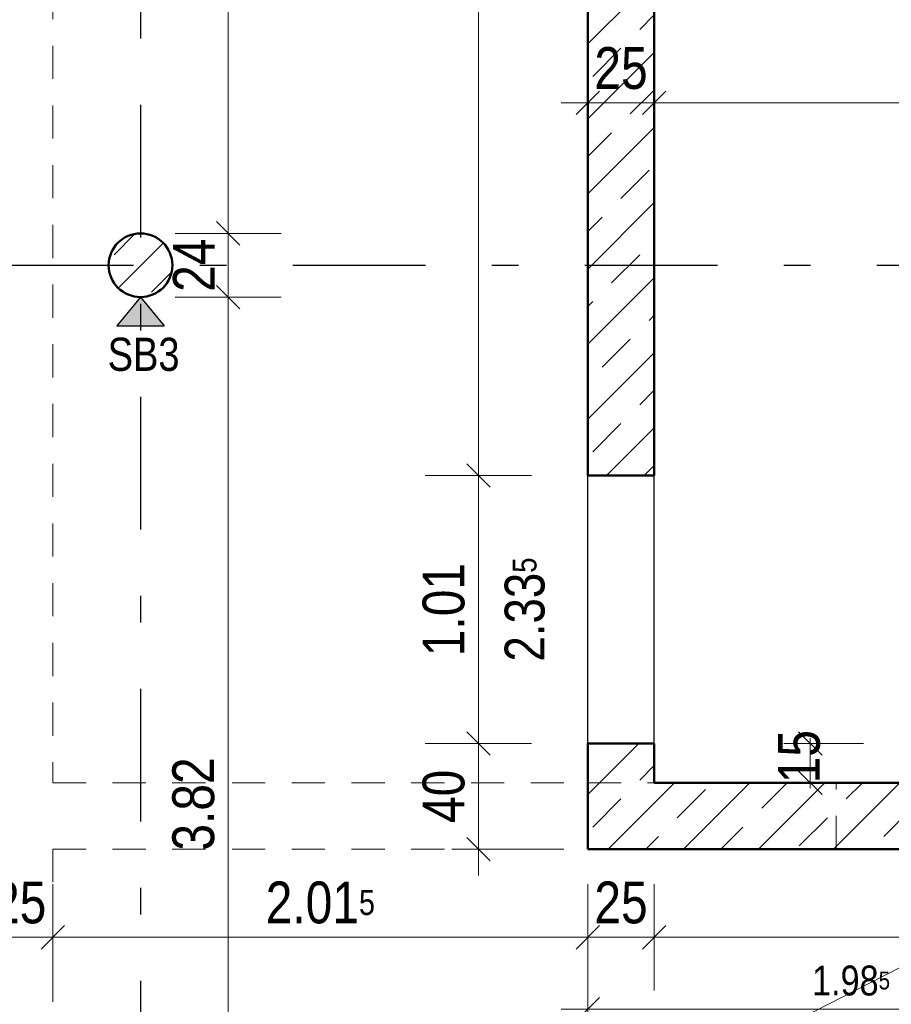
# Model space of a CAD drawing. Header units: millimetres. Extents: x 0 to 78.9, y -26.7 to 42.
# Tile 17 of 68: x 5.4 to 8.7, y 21.9 to 25.6. Entities that reach past the tile are written whole.
import ezdxf

# ---------------------------------------------------------------- set-up
doc = ezdxf.new("R2010")
doc.units = ezdxf.units.MM
doc.linetypes.add('DASHDOTX2', pattern=[2, 1, -0.5, 0, -0.5])
doc.linetypes.add('HIDDEN', pattern=[0.375, 0.25, -0.125])
for name, color, linetype, lineweight in [('Achsen', 7, 'Continuous', 20), ('Schraffuren', 7, 'Continuous', 20), ('Texte', 7, 'Continuous', 20)]:
    doc.layers.add(name, color=color, linetype=linetype, lineweight=lineweight)
doc.styles.add('Arial Narrow', font='ARIALN.TTF')
doc.dimstyles.new('Arch_Strakon_dimstyle', dxfattribs={"dimtxt": 11.25, "dimasz": 1, "dimexe": 1.25, "dimexo": 0.0625, "dimgap": 1, "dimtad": 0, "dimdec": 5, "dimzin": 12, "dimdsep": 46, "dimtxsty": 'Arial Narrow', "dimblk": 'Arrowhead_Tick', "dimsah": 1, "dimcen": 0, "dimse1": 1, "dimse2": 1, "dimclrd": 6, "dimclrt": 3, "dimazin": 0, "dimtfac": 1, "dimtdec": 4, "dimtmove": 0, "dimatfit": 3, "dimldrblk": 'NONE', "dimfxl": 1, "dimtvp": 1, "dimtolj": 1, "dimtzin": 0, "dimlwd": 13, "dimarcsym": 2})
pattern_1 = [(45, (0, 0), (-0.1414214, 0.1414214), [0.15, -0.1]), (45, (-0.07071, 0.07071), (-0.1414214, 0.1414214), [])]

# ---------------------------------------------------------------- blocks, each defined once
blk = doc.blocks.new('Arrowhead_Tick')
at = {"color": 0, "linetype": 'Continuous', "lineweight": -2}
for p, q in [((0, 20), (0, -10)), ((-1, 0), (0, 0)), ((10, 0), (0, 0))]:
    blk.add_line(p, q, dxfattribs=at)
at = {"color": 2, "linetype": 'Continuous', "lineweight": 35}
blk.add_line((4.42, 4.42), (-4.42, -4.42), dxfattribs=at)
blk = doc.blocks.new('*D116')
at = {"layer": 'Achsen', "color": 6, "linetype": 'Continuous', "lineweight": 13}
blk.add_line((7.1, 22.4484), (7.1, 22.826), dxfattribs=at)
at = {"layer": 'Defpoints', "color": 0}
for p in [(7.1, 22.836), (7.5122, 22.836), (7.5122, 22.4384)]:
    blk.add_point(p, dxfattribs=at)
at = {"layer": 'Achsen', "color": 6, "lineweight": 13, "xscale": 0.01, "yscale": 0.01, "zscale": 0.01}
for p, rotation in [((7.1, 22.836), 90), ((7.1, 22.4384), 270)]:
    blk.add_blockref('Arrowhead_Tick', p, dxfattribs=dict(at, rotation=rotation))
at = {"layer": 'Achsen', "color": 2, "lineweight": -2, "insert": (6.9696, 22.6372), "char_height": 0.1575, "attachment_point": 5, "rotation": 90, "style": 'Arial Narrow'}
blk.add_mtext('\\A1;40', dxfattribs=at)
blk = doc.blocks.new('_None')
blk = doc.blocks.new('*D117')
at = {"layer": 'Achsen', "color": 6, "linetype": 'Continuous', "lineweight": 13}
blk.add_line((7.1, 23.856), (7.1, 29.5057), dxfattribs=at)
at = {"layer": 'Defpoints', "color": 0}
for p in [(7.1, 29.5157), (7.7622, 29.5157), (7.5122, 23.846)]:
    blk.add_point(p, dxfattribs=at)
at = {"layer": 'Achsen', "color": 6, "lineweight": 13, "xscale": 0.01, "yscale": 0.01, "zscale": 0.01}
for p, rotation in [((7.1, 29.5157), 90), ((7.1, 23.846), 270)]:
    blk.add_blockref('Arrowhead_Tick', p, dxfattribs=dict(at, rotation=rotation))
at = {"layer": 'Achsen', "color": 2, "lineweight": -2, "insert": (6.9696, 26.6809), "char_height": 0.1575, "attachment_point": 5, "rotation": 90, "style": 'Arial Narrow'}
blk.add_mtext('\\A1;5.67', dxfattribs=at)
blk = doc.blocks.new('*D119')
at = {"layer": 'Achsen', "color": 6, "linetype": 'Continuous', "lineweight": 13}
for p, q in [((8.35, 22.846), (8.35, 22.856)), ((8.35, 22.6884), (8.35, 22.836)), ((8.35, 22.6784), (8.35, 22.6684))]:
    blk.add_line(p, q, dxfattribs=at)
at = {"layer": 'Defpoints', "color": 0}
for p in [(7.7622, 22.836), (8.35, 22.836), (7.7622, 22.6884)]:
    blk.add_point(p, dxfattribs=at)
at = {"layer": 'Achsen', "color": 6, "lineweight": 13, "xscale": 0.01, "yscale": 0.01, "zscale": 0.01}
for p, rotation in [((8.35, 22.836), 270), ((8.35, 22.6884), 90)]:
    blk.add_blockref('Arrowhead_Tick', p, dxfattribs=dict(at, rotation=rotation))
at = {"layer": 'Achsen', "color": 2, "lineweight": -2, "insert": (8.3083, 22.7867), "char_height": 0.1575, "attachment_point": 5, "rotation": 90, "style": 'Arial Narrow'}
blk.add_mtext('\\A1;15', dxfattribs=at)
blk = doc.blocks.new('*D123')
at = {"layer": 'Achsen', "color": 6, "linetype": 'Continuous', "lineweight": 13}
blk.add_line((5.2572, 22.106), (5.4872, 22.106), dxfattribs=at)
at = {"layer": 'Defpoints', "color": 0}
for p in [(5.4972, 22.106), (5.4972, 20.4884), (5.2472, 20.2384)]:
    blk.add_point(p, dxfattribs=at)
at = {"layer": 'Achsen', "color": 6, "lineweight": 13, "xscale": 0.01, "yscale": 0.01, "zscale": 0.01}
blk.add_blockref('Arrowhead_Tick', (5.4972, 22.106), dxfattribs=at)
at = {"layer": 'Achsen', "color": 6, "lineweight": 13, "xscale": 0.01, "yscale": 0.01, "zscale": 0.01, "rotation": 180.0000000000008}
blk.add_blockref('Arrowhead_Tick', (5.2472, 22.106), dxfattribs=at)
at = {"layer": 'Achsen', "color": 2, "lineweight": -2, "insert": (5.3722, 22.2364), "char_height": 0.1575, "attachment_point": 5, "style": 'Arial Narrow'}
blk.add_mtext('\\A1;25', dxfattribs=at)
blk = doc.blocks.new('*D124')
at = {"layer": 'Achsen', "color": 6, "linetype": 'Continuous', "lineweight": 13}
blk.add_line((5.5072, 22.106), (7.5022, 22.106), dxfattribs=at)
at = {"layer": 'Defpoints', "color": 0}
for p in [(7.5122, 22.4384), (7.5122, 22.106), (5.4972, 20.4884)]:
    blk.add_point(p, dxfattribs=at)
at = {"layer": 'Achsen', "color": 6, "lineweight": 13, "xscale": 0.01, "yscale": 0.01, "zscale": 0.01}
blk.add_blockref('Arrowhead_Tick', (7.5122, 22.106), dxfattribs=at)
at = {"layer": 'Achsen', "color": 6, "lineweight": 13, "xscale": 0.01, "yscale": 0.01, "zscale": 0.01, "rotation": 180}
blk.add_blockref('Arrowhead_Tick', (5.4972, 22.106), dxfattribs=at)
at = {"layer": 'Achsen', "color": 2, "lineweight": -2, "insert": (6.5047, 22.2364), "char_height": 0.1575, "attachment_point": 5, "style": 'Arial Narrow'}
blk.add_mtext('\\A1;2.01{\\A1;\\H.6x;\\S5;}', dxfattribs=at)
blk = doc.blocks.new('*D125')
at = {"layer": 'Achsen', "color": 6, "linetype": 'Continuous', "lineweight": 13}
blk.add_line((7.5222, 22.106), (7.7522, 22.106), dxfattribs=at)
at = {"layer": 'Defpoints', "color": 0}
for p in [(7.7622, 22.6884), (7.5122, 22.4384), (7.7622, 22.106)]:
    blk.add_point(p, dxfattribs=at)
at = {"layer": 'Achsen', "color": 6, "lineweight": 13, "xscale": 0.01, "yscale": 0.01, "zscale": 0.01}
blk.add_blockref('Arrowhead_Tick', (7.7622, 22.106), dxfattribs=at)
at = {"layer": 'Achsen', "color": 6, "lineweight": 13, "xscale": 0.01, "yscale": 0.01, "zscale": 0.01, "rotation": 180}
blk.add_blockref('Arrowhead_Tick', (7.5122, 22.106), dxfattribs=at)
at = {"layer": 'Achsen', "color": 2, "lineweight": -2, "insert": (7.6372, 22.2364), "char_height": 0.1575, "attachment_point": 5, "style": 'Arial Narrow'}
blk.add_mtext('\\A1;25', dxfattribs=at)
blk = doc.blocks.new('*D126')
at = {"layer": 'Achsen', "color": 6, "linetype": 'Continuous', "lineweight": 13}
blk.add_line((7.7722, 22.106), (11.2302, 22.106), dxfattribs=at)
at = {"layer": 'Defpoints', "color": 0}
for p in [(7.7622, 22.6884), (11.2402, 22.4384), (11.2402, 22.106)]:
    blk.add_point(p, dxfattribs=at)
at = {"layer": 'Achsen', "color": 6, "lineweight": 13, "xscale": 0.01, "yscale": 0.01, "zscale": 0.01}
blk.add_blockref('Arrowhead_Tick', (11.2402, 22.106), dxfattribs=at)
at = {"layer": 'Achsen', "color": 6, "lineweight": 13, "xscale": 0.01, "yscale": 0.01, "zscale": 0.01, "rotation": 180}
blk.add_blockref('Arrowhead_Tick', (7.7622, 22.106), dxfattribs=at)
at = {"layer": 'Achsen', "color": 2, "lineweight": -2, "insert": (9.5012, 22.2364), "char_height": 0.1575, "attachment_point": 5, "style": 'Arial Narrow'}
blk.add_mtext('\\A1;3.48', dxfattribs=at)
blk = doc.blocks.new('*D315')
at = {"layer": 'Achsen', "color": 6, "linetype": 'Continuous', "lineweight": 13}
blk.add_line((6.1574, 20.7084), (6.1574, 24.5084), dxfattribs=at)
at = {"layer": 'Defpoints', "color": 0}
for p in [(5.8272, 24.5184), (6.1574, 24.5184), (5.8272, 20.6984)]:
    blk.add_point(p, dxfattribs=at)
at = {"layer": 'Achsen', "color": 6, "lineweight": 13, "xscale": 0.01, "yscale": 0.01, "zscale": 0.01}
for p, rotation in [((6.1574, 24.5184), 90), ((6.1574, 20.6984), 270)]:
    blk.add_blockref('Arrowhead_Tick', p, dxfattribs=dict(at, rotation=rotation))
at = {"layer": 'Achsen', "color": 2, "lineweight": 35, "insert": (6.027, 22.6084), "char_height": 0.1575, "attachment_point": 5, "rotation": 90, "style": 'Arial Narrow'}
blk.add_mtext('\\A1;3.82', dxfattribs=at)
blk = doc.blocks.new('*D316')
at = {"layer": 'Achsen', "color": 6, "linetype": 'Continuous', "lineweight": 13}
blk.add_line((6.1574, 24.5284), (6.1574, 24.7484), dxfattribs=at)
at = {"layer": 'Defpoints', "color": 0}
for p in [(5.8272, 24.7584), (6.1574, 24.7584), (5.8272, 24.5184)]:
    blk.add_point(p, dxfattribs=at)
at = {"layer": 'Achsen', "color": 6, "lineweight": 13, "xscale": 0.01, "yscale": 0.01, "zscale": 0.01}
for p, rotation in [((6.1574, 24.7584), 90), ((6.1574, 24.5184), 270)]:
    blk.add_blockref('Arrowhead_Tick', p, dxfattribs=dict(at, rotation=rotation))
at = {"layer": 'Achsen', "color": 2, "lineweight": 35, "insert": (6.0284, 24.6384), "char_height": 0.1575, "attachment_point": 5, "rotation": 90, "style": 'Arial Narrow'}
blk.add_mtext('\\A1;24', dxfattribs=at)
blk = doc.blocks.new('*D317')
at = {"layer": 'Achsen', "color": 6, "linetype": 'Continuous', "lineweight": 13}
blk.add_line((6.1574, 24.7684), (6.1574, 28.5684), dxfattribs=at)
at = {"layer": 'Defpoints', "color": 0}
for p in [(5.8272, 28.5784), (6.1574, 28.5784), (5.8272, 24.7584)]:
    blk.add_point(p, dxfattribs=at)
at = {"layer": 'Achsen', "color": 6, "lineweight": 13, "xscale": 0.01, "yscale": 0.01, "zscale": 0.01}
for p, rotation in [((6.1574, 28.5784), 89.99999999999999), ((6.1574, 24.7584), 270)]:
    blk.add_blockref('Arrowhead_Tick', p, dxfattribs=dict(at, rotation=rotation))
at = {"layer": 'Achsen', "color": 2, "lineweight": 35, "insert": (6.027, 26.6684), "char_height": 0.1575, "attachment_point": 5, "rotation": 90, "style": 'Arial Narrow'}
blk.add_mtext('\\A1;3.82', dxfattribs=at)
blk = doc.blocks.new('*D320')
at = {"layer": 'Achsen', "color": 6, "linetype": 'Continuous', "lineweight": 13}
blk.add_line((4.5755, 20.5884), (4.5755, 24.6284), dxfattribs=at)
at = {"layer": 'Defpoints', "color": 0}
for p in [(4.5755, 24.6384), (5.7072, 24.6384), (5.8272, 20.5784)]:
    blk.add_point(p, dxfattribs=at)
at = {"layer": 'Achsen', "color": 6, "lineweight": 13, "xscale": 0.01, "yscale": 0.01, "zscale": 0.01}
for p, rotation in [((4.5755, 24.6384), 90), ((4.5755, 20.5784), 270)]:
    blk.add_blockref('Arrowhead_Tick', p, dxfattribs=dict(at, rotation=rotation))
blk = doc.blocks.new('*D321')
at = {"layer": 'Achsen', "color": 6, "linetype": 'Continuous', "lineweight": 13}
blk.add_line((4.5755, 24.6484), (4.5755, 28.6884), dxfattribs=at)
at = {"layer": 'Defpoints', "color": 0}
for p in [(4.5755, 28.6984), (5.7072, 28.6984), (5.7072, 24.6384)]:
    blk.add_point(p, dxfattribs=at)
at = {"layer": 'Achsen', "color": 6, "lineweight": 13, "xscale": 0.01, "yscale": 0.01, "zscale": 0.01}
for p, rotation in [((4.5755, 28.6984), 90), ((4.5755, 24.6384), 270)]:
    blk.add_blockref('Arrowhead_Tick', p, dxfattribs=dict(at, rotation=rotation))
blk = doc.blocks.new('*D363')
at = {"layer": 'Achsen', "color": 6, "linetype": 'Continuous', "lineweight": 13}
blk.add_line((7.1, 22.846), (7.1, 23.836), dxfattribs=at)
at = {"layer": 'Defpoints', "color": 0}
for p in [(7.1, 23.846), (7.5122, 23.846), (7.5122, 22.836)]:
    blk.add_point(p, dxfattribs=at)
at = {"layer": 'Achsen', "color": 6, "lineweight": 13, "xscale": 0.01, "yscale": 0.01, "zscale": 0.01}
for p, rotation in [((7.1, 23.846), 90), ((7.1, 22.836), 270)]:
    blk.add_blockref('Arrowhead_Tick', p, dxfattribs=dict(at, rotation=rotation))
at = {"layer": 'Achsen', "color": 2, "lineweight": 35, "insert": (6.9696, 23.341), "char_height": 0.1575, "attachment_point": 5, "rotation": 90, "style": 'Arial Narrow'}
blk.add_mtext('\\A1;1.01', dxfattribs=at)
blk = doc.blocks.new('*D373')
at = {"color": 6, "linetype": 'Continuous', "lineweight": 13}
blk.add_line((7.5222, 25.25), (7.7522, 25.25), dxfattribs=at)
at = {"layer": 'Defpoints', "color": 0}
for p in [(7.7622, 25.25), (7.5122, 23.846), (7.7622, 22.6884)]:
    blk.add_point(p, dxfattribs=at)
at = {"color": 6, "lineweight": 13, "xscale": 0.01, "yscale": 0.01, "zscale": 0.01}
blk.add_blockref('Arrowhead_Tick', (7.7622, 25.25), dxfattribs=at)
at = {"color": 6, "lineweight": 13, "xscale": 0.01, "yscale": 0.01, "zscale": 0.01, "rotation": 180}
blk.add_blockref('Arrowhead_Tick', (7.5122, 25.25), dxfattribs=at)
at = {"color": 2, "lineweight": 35, "insert": (7.6372, 25.3804), "char_height": 0.1575, "attachment_point": 5, "style": 'Arial Narrow'}
blk.add_mtext('\\A1;25', dxfattribs=at)
blk = doc.blocks.new('*D374')
at = {"color": 6, "linetype": 'Continuous', "lineweight": 13}
blk.add_line((7.7722, 25.25), (10.6577, 25.25), dxfattribs=at)
at = {"layer": 'Defpoints', "color": 0}
for p in [(10.6677, 25.25), (7.7622, 22.6884), (10.6677, 22.6884)]:
    blk.add_point(p, dxfattribs=at)
at = {"color": 6, "lineweight": 13, "xscale": 0.01, "yscale": 0.01, "zscale": 0.01}
blk.add_blockref('Arrowhead_Tick', (10.6677, 25.25), dxfattribs=at)
at = {"color": 6, "lineweight": 13, "xscale": 0.01, "yscale": 0.01, "zscale": 0.01, "rotation": 180}
blk.add_blockref('Arrowhead_Tick', (7.7622, 25.25), dxfattribs=at)
at = {"color": 2, "lineweight": 35, "insert": (9.2149, 25.3804), "char_height": 0.1575, "attachment_point": 5, "style": 'Arial Narrow'}
blk.add_mtext('\\A1;2.90{\\A1;\\H.6x;\\S5;}', dxfattribs=at)
blk = doc.blocks.new('*D379')
at = {"color": 6, "linetype": 'Continuous', "lineweight": 13}
blk.add_line((7.7722, 27.25), (9.2876, 27.25), dxfattribs=at)
at = {"layer": 'Defpoints', "color": 0}
for p in [(9.2976, 27.25), (9.2976, 25.9732), (7.7622, 23.846)]:
    blk.add_point(p, dxfattribs=at)
at = {"color": 6, "lineweight": 13, "xscale": 0.01, "yscale": 0.01, "zscale": 0.01}
blk.add_blockref('Arrowhead_Tick', (9.2976, 27.25), dxfattribs=at)
at = {"color": 6, "lineweight": 13, "xscale": 0.01, "yscale": 0.01, "zscale": 0.01, "rotation": 180}
blk.add_blockref('Arrowhead_Tick', (7.7622, 27.25), dxfattribs=at)
at = {"color": 2, "lineweight": 35, "insert": (8.5299, 27.3804), "char_height": 0.1575, "attachment_point": 5, "style": 'Arial Narrow'}
blk.add_mtext('\\A1;1.53{\\A1;\\H.6x;\\S5;}', dxfattribs=at)
blk = doc.blocks.new('*D534')
at = {"layer": 'Defpoints', "color": 0}
for p in [(7.5122, 22.4384), (9.1, 22.4384), (9.495, 21.556)]:
    blk.add_point(p, dxfattribs=at)
at = {"layer": 'Texte', "color": 6, "linetype": 'Continuous', "lineweight": 13}
blk.add_line((9.1, 21.566), (9.1, 22.4284), dxfattribs=at)
at = {"layer": 'Texte', "color": 6, "lineweight": 13, "xscale": 0.01, "yscale": 0.01, "zscale": 0.01}
for p, rotation in [((9.1, 22.4384), 90), ((9.1, 21.556), 270)]:
    blk.add_blockref('Arrowhead_Tick', p, dxfattribs=dict(at, rotation=rotation))
at = {"layer": 'Texte', "color": 3, "lineweight": 35, "insert": (8.9926, 21.9972), "char_height": 0.1125, "attachment_point": 5, "rotation": 90, "style": 'Arial Narrow'}
blk.add_mtext('\\A1;88', dxfattribs=at)
blk = doc.blocks.new('*D535')
at = {"layer": 'Defpoints', "color": 0}
for p in [(7.5122, 22.4384), (9.495, 21.8351), (9.495, 21.376)]:
    blk.add_point(p, dxfattribs=at)
at = {"layer": 'Texte', "color": 6, "linetype": 'Continuous', "lineweight": 13}
blk.add_line((7.5222, 21.8351), (9.485, 21.8351), dxfattribs=at)
at = {"layer": 'Texte', "color": 6, "lineweight": 13, "xscale": 0.01, "yscale": 0.01, "zscale": 0.01}
blk.add_blockref('Arrowhead_Tick', (9.495, 21.8351), dxfattribs=at)
at = {"layer": 'Texte', "color": 6, "lineweight": 13, "xscale": 0.01, "yscale": 0.01, "zscale": 0.01, "rotation": 180}
blk.add_blockref('Arrowhead_Tick', (7.5122, 21.8351), dxfattribs=at)
at = {"layer": 'Texte', "color": 3, "lineweight": 35, "insert": (8.5036, 21.9425), "char_height": 0.1125, "attachment_point": 5, "style": 'Arial Narrow'}
blk.add_mtext('\\A1;1.98{\\A1;\\H.6x;\\S5;}', dxfattribs=at)

msp = doc.modelspace()

# ---------------------------------------------------------------- hatches: boundary and pattern name
at = {"lineweight": 25, "true_color": 0x80ff80}
msp.add_hatch(color=91, dxfattribs=at).paths.add_polyline_path([(5.827245, 24.5183828), (5.9166758, 24.410166), (5.7378142, 24.410166)])
at = {"layer": 'Schraffuren', "lineweight": 35}
h = msp.add_hatch(dxfattribs=at)
h.set_pattern_fill('bB', color=2, scale=0.01, angle=45, style=0, pattern_type=2)
h.set_pattern_definition(pattern_1)
h.paths.add_polyline_path([(7.762245, 29.51574), (7.762245, 23.8460294), (7.512245, 23.8460294), (7.512245, 29.51574)])
h = msp.add_hatch(dxfattribs=at)
h.set_pattern_fill('bB', color=2, scale=0.01, angle=45, style=0, pattern_type=2)
h.set_pattern_definition(pattern_1)
h.paths.add_polyline_path([(5.947245, 24.6383828), (5.9472052, 24.6414726), (5.9470859, 24.6445603), (5.9468871, 24.6476439), (5.946609, 24.6507213), (5.9462517, 24.6537906), (5.9458155, 24.6568497), (5.9453007, 24.6598965), (5.9447076, 24.6629291), (5.9440367, 24.6659453), (5.9432883, 24.6689433), (5.942463, 24.6719211), (5.9415612, 24.6748766), (5.9405837, 24.6778079), (5.939531, 24.6807131), (5.9384038, 24.6835902), (5.937203, 24.6864373), (5.9359292, 24.6892525), (5.9345834, 24.6920341), (5.9331664, 24.69478), (5.9316792, 24.6974886), (5.9301227, 24.7001579), (5.928498, 24.7027864), (5.9268062, 24.7053721), (5.9250484, 24.7079133), (5.9232257, 24.7104085), (5.9213393, 24.7128559), (5.9193906, 24.715254), (5.9173808, 24.7176011), (5.9153112, 24.7198956), (5.9131832, 24.7221361), (5.9109983, 24.7243211), (5.9087578, 24.7264491), (5.9064632, 24.7285186), (5.9041161, 24.7305285), (5.9017181, 24.7324772), (5.8992707, 24.7343635), (5.8967755, 24.7361862), (5.8942342, 24.737944), (5.8916485, 24.7396359), (5.8890201, 24.7412606), (5.8863507, 24.742817), (5.8836422, 24.7443043), (5.8808962, 24.7457213), (5.8781147, 24.7470671), (5.8752994, 24.7483408), (5.8724523, 24.7495417), (5.8695752, 24.7506688), (5.8666701, 24.7517215), (5.8637387, 24.7526991), (5.8607832, 24.7536008), (5.8578055, 24.7544261), (5.8548075, 24.7551745), (5.8517912, 24.7558455), (5.8487587, 24.7564386), (5.8457118, 24.7569534), (5.8426528, 24.7573895), (5.8395835, 24.7577468), (5.836506, 24.7580249), (5.8334224, 24.7582237), (5.8303347, 24.758343), (5.827245, 24.7583828), (5.8241552, 24.758343), (5.8210675, 24.7582237), (5.8179839, 24.7580249), (5.8149064, 24.7577468), (5.8118372, 24.7573895), (5.8087781, 24.7569534), (5.8057313, 24.7564386), (5.8026987, 24.7558455), (5.7996824, 24.7551745), (5.7966844, 24.7544261), (5.7937067, 24.7536008), (5.7907512, 24.7526991), (5.7878199, 24.7517215), (5.7849147, 24.7506688), (5.7820376, 24.7495417), (5.7791905, 24.7483408), (5.7763752, 24.7470671), (5.7735937, 24.7457213), (5.7708478, 24.7443043), (5.7681392, 24.742817), (5.7654698, 24.7412606), (5.7628414, 24.7396359), (5.7602557, 24.737944), (5.7577144, 24.7361862), (5.7552193, 24.7343635), (5.7527718, 24.7324772), (5.7503738, 24.7305285), (5.7480267, 24.7285186), (5.7457322, 24.7264491), (5.7434917, 24.7243211), (5.7413067, 24.7221361), (5.7391787, 24.7198956), (5.7371091, 24.7176011), (5.7350993, 24.715254), (5.7331506, 24.7128559), (5.7312643, 24.7104085), (5.7294416, 24.7079133), (5.7276837, 24.7053721), (5.7259919, 24.7027864), (5.7243672, 24.7001579), (5.7228107, 24.6974886), (5.7213235, 24.69478), (5.7199065, 24.6920341), (5.7185607, 24.6892525), (5.7172869, 24.6864373), (5.7160861, 24.6835902), (5.7149589, 24.6807131), (5.7139063, 24.6778079), (5.7129287, 24.6748766), (5.712027, 24.6719211), (5.7112016, 24.6689433), (5.7104532, 24.6659453), (5.7097823, 24.6629291), (5.7091892, 24.6598965), (5.7086744, 24.6568497), (5.7082382, 24.6537906), (5.707881, 24.6507213), (5.7076029, 24.6476439), (5.7074041, 24.6445603), (5.7072848, 24.6414726), (5.707245, 24.6383828), (5.7072848, 24.6352931), (5.7074041, 24.6322054), (5.7076029, 24.6291218), (5.707881, 24.6260443), (5.7082382, 24.622975), (5.7086744, 24.6199159), (5.7091892, 24.6168691), (5.7097823, 24.6138366), (5.7104532, 24.6108203), (5.7112016, 24.6078223), (5.712027, 24.6048445), (5.7129287, 24.601889), (5.7139063, 24.5989577), (5.7149589, 24.5960526), (5.7160861, 24.5931755), (5.7172869, 24.5903283), (5.7185607, 24.5875131), (5.7199065, 24.5847316), (5.7213235, 24.5819856), (5.7228107, 24.579277), (5.7243672, 24.5766077), (5.7259919, 24.5739793), (5.7276837, 24.5713936), (5.7294416, 24.5688523), (5.7312643, 24.5663571), (5.7331506, 24.5639097), (5.7350993, 24.5615116), (5.7371091, 24.5591646), (5.7391787, 24.55687), (5.7413067, 24.5546295), (5.7434917, 24.5524445), (5.7457322, 24.5503166), (5.7480267, 24.548247), (5.7503738, 24.5462372), (5.7527718, 24.5442884), (5.7552193, 24.5424021), (5.7577144, 24.5405794), (5.7602557, 24.5388216), (5.7628414, 24.5371297), (5.7654698, 24.5355051), (5.7681392, 24.5339486), (5.7708478, 24.5324614), (5.7735937, 24.5310444), (5.7763752, 24.5296985), (5.7791905, 24.5284248), (5.7820376, 24.5272239), (5.7849147, 24.5260968), (5.7878199, 24.5250441), (5.7907512, 24.5240666), (5.7937067, 24.5231648), (5.7966844, 24.5223395), (5.7996824, 24.5215911), (5.8026987, 24.5209201), (5.8057313, 24.5203271), (5.8087781, 24.5198123), (5.8118372, 24.5193761), (5.8149064, 24.5190188), (5.8179839, 24.5187407), (5.8210675, 24.5185419), (5.8241552, 24.5184226), (5.827245, 24.5183828), (5.8303347, 24.5184226), (5.8334224, 24.5185419), (5.836506, 24.5187407), (5.8395835, 24.5190188), (5.8426528, 24.5193761), (5.8457118, 24.5198123), (5.8487587, 24.5203271), (5.8517912, 24.5209201), (5.8548075, 24.5215911), (5.8578055, 24.5223395), (5.8607832, 24.5231648), (5.8637387, 24.5240666), (5.8666701, 24.5250441), (5.8695752, 24.5260968), (5.8724523, 24.5272239), (5.8752994, 24.5284248), (5.8781147, 24.5296985), (5.8808962, 24.5310444), (5.8836422, 24.5324614), (5.8863507, 24.5339486), (5.8890201, 24.5355051), (5.8916485, 24.5371297), (5.8942342, 24.5388216), (5.8967755, 24.5405794), (5.8992707, 24.5424021), (5.9017181, 24.5442884), (5.9041161, 24.5462372), (5.9064632, 24.548247), (5.9087578, 24.5503166), (5.9109983, 24.5524445), (5.9131832, 24.5546295), (5.9153112, 24.55687), (5.9173808, 24.5591646), (5.9193906, 24.5615116), (5.9213393, 24.5639097), (5.9232257, 24.5663571), (5.9250484, 24.5688523), (5.9268062, 24.5713936), (5.928498, 24.5739793), (5.9301227, 24.5766077), (5.9316792, 24.579277), (5.9331664, 24.5819856), (5.9345834, 24.5847316), (5.9359292, 24.5875131), (5.937203, 24.5903283), (5.9384038, 24.5931755), (5.939531, 24.5960526), (5.9405837, 24.5989577), (5.9415612, 24.601889), (5.942463, 24.6048445), (5.9432883, 24.6078223), (5.9440367, 24.6108203), (5.9447076, 24.6138366), (5.9453007, 24.6168691), (5.9458155, 24.6199159), (5.9462517, 24.622975), (5.946609, 24.6260443), (5.9468871, 24.6291218), (5.9470859, 24.6322054), (5.9472052, 24.6352931)])
h = msp.add_hatch(dxfattribs=at)
h.set_pattern_fill('bB', color=2, scale=0.01, angle=45, style=0, pattern_type=2)
h.set_pattern_definition(pattern_1)
h.paths.add_polyline_path([(7.762245, 22.8360294), (7.762245, 22.6883993), (7.512245, 22.6883993), (7.512245, 22.8360294)])
h = msp.add_hatch(dxfattribs=at)
h.set_pattern_fill('bB', color=2, scale=0.01, angle=45, style=0, pattern_type=2)
h.set_pattern_definition(pattern_1)
h.paths.add_polyline_path([(11.2401558, 22.6883993), (11.2401558, 22.4383993), (7.512245, 22.4383993), (7.512245, 22.6883993)])

# ---------------------------------------------------------------- linework, layer by layer
at = {"color": 5, "linetype": 'Continuous', "lineweight": 18}
msp.add_line((5.2472449, 20.2383993), (23.9422457, 29.76574), dxfattribs=at)
at = {"color": 6, "linetype": 'HIDDEN', "lineweight": 13, "ltscale": 0.5}
for p, q in [((5.4968177, 29.5156397), (5.4971408, 22.6883993)), ((5.4971408, 22.6883993), (7.512245, 22.6883993)), ((7.512245, 22.6883993), (7.762245, 22.6883993)), ((8.4476185, 22.4383993), (8.4476185, 22.6883993)), ((5.4971527, 22.4383993), (7.512245, 22.4383993)), ((5.4971527, 22.4383993), (5.497245, 20.4883995))]:
    msp.add_line(p, q, dxfattribs=at)
at = {"color": 3, "linetype": 'Continuous', "lineweight": 25}
for p, q in [((5.827245, 24.5183828), (5.7378142, 24.410166)), ((5.827245, 24.5183828), (5.9166758, 24.410166)), ((5.7378142, 24.410166), (5.9166758, 24.410166))]:
    msp.add_line(p, q, dxfattribs=at)
at = {"layer": 'Achsen', "color": 3, "linetype": 'DASHDOTX2', "lineweight": 25, "ltscale": 0.5}
for p, q in [((5.8276415, 39.542572), (5.8276415, 12.5145336)), ((3.1006415, 24.6383995), (48.7755368, 24.6383995))]:
    msp.add_line(p, q, dxfattribs=at)
at = {"layer": 'Achsen', "color": 3, "linetype": 'Continuous', "lineweight": 25}
for p, q in [((7.512245, 22.8360294), (7.512245, 23.8460294)), ((7.762245, 22.8360294), (7.762245, 23.8460294))]:
    msp.add_line(p, q, dxfattribs=at)
at = {"layer": 'Texte', "color": 4, "linetype": 'Continuous', "lineweight": 50}
for p, q in [((7.512245, 23.8460294), (7.512245, 29.51574)), ((7.762245, 23.8460294), (7.762245, 29.51574)), ((7.512245, 23.846052), (7.762245, 23.846052)), ((7.512245, 22.836052), (7.762245, 22.836052)), ((7.512245, 22.6883993), (7.512245, 22.8360294)), ((7.762245, 22.6883993), (7.762245, 22.8360294)), ((7.512245, 22.4383993), (7.512245, 22.6883993)), ((7.762245, 22.6883993), (10.6676526, 22.6883993)), ((7.512245, 22.4383993), (11.2401558, 22.4383993))]:
    msp.add_line(p, q, dxfattribs=at)
msp.add_circle((5.827245, 24.6383828), 0.12, dxfattribs=at)

# ---------------------------------------------------------------- texts
at = {"color": 3, "lineweight": 25, "style": 'Arial Narrow'}
msp.add_text('SB3', height=0.125, dxfattribs=at).set_placement((5.7036494, 24.2403917))
at = {"layer": 'Achsen', "color": 2, "lineweight": 35, "insert": (7.275, 23.3410294), "char_height": 0.15, "attachment_point": 5, "rotation": 90, "line_spacing_factor": 0.9, "style": 'Arial Narrow'}
msp.add_mtext('2.33{\\A1;\\H.6x;\\S5;}', dxfattribs=at)

# ---------------------------------------------------------------- dimensions: what is measured, and where the dimension line sits
at = {"lineweight": 35}
for base, p1, p2, text, picture, middle in [((9.2976005, 27.25), (7.762245, 23.8460294), (9.2976005, 25.9732339), '1.53{\\A1;\\H.6x;\\S5;}', '*D379', (8.5299228, 27.25)), ((7.762245, 25.25), (7.512245, 23.8460294), (7.762245, 22.6883993), '25', '*D373', (7.637245, 25.25)), ((10.6676526, 25.25), (7.762245, 22.6883993), (10.6676526, 22.6883993), '2.90{\\A1;\\H.6x;\\S5;}', '*D374', (9.2149488, 25.25))]:
    dim = msp.add_linear_dim(base=base, p1=p1, p2=p2, text=text, dimstyle='Arch_Strakon_dimstyle', override={"dimscale": 0.01, "dimtxt": 15.75, "dimasz": 1, "dimgap": 5, "dimtad": 1, "dimjust": 0, "dimtih": 0, "dimtoh": 0, "dimdec": 5, "dimdsep": 46, "dimtxsty": 'Arial Narrow', "dimclrd": 6, "dimclrt": 2, "dimtix": 1, "dimtofl": 255, "dimtmove": 0, "dimatfit": 2, "dimfxl": 0, "dimfxlon": 0, "dimtvp": 31.746032, "dimlwd": 13}, dxfattribs=at)
    dim.commit()
    dim.dimension.update_dxf_attribs({"geometry": picture, "text_midpoint": middle, "dimtype": 160})
at = {"layer": 'Achsen', "lineweight": -2}
for base, p1, p2, angle, text, override, picture, middle in [((7.1, 29.51574), (7.512245, 23.8460294), (7.762245, 29.51574), 90, '5.67', {"dimscale": 0.01, "dimtxt": 15.75, "dimasz": 1, "dimgap": 5, "dimtad": 1, "dimjust": 0, "dimtih": 0, "dimtoh": 0, "dimdec": 5, "dimdsep": 46, "dimtxsty": 'Arial Narrow', "dimclrd": 6, "dimclrt": 2, "dimtix": 1, "dimtofl": 255, "dimtmove": 0, "dimatfit": 2, "dimfxl": 0, "dimfxlon": 0, "dimtvp": 31.746032, "dimlwd": 13}, '*D117', (7.1, 26.6808847)), ((7.1, 22.8360294), (7.512245, 22.4383993), (7.512245, 22.8360294), 90, '40', {"dimscale": 0.01, "dimtxt": 15.75, "dimasz": 1, "dimgap": 5, "dimtad": 1, "dimjust": 0, "dimtih": 0, "dimtoh": 0, "dimdec": 5, "dimdsep": 46, "dimtxsty": 'Arial Narrow', "dimclrd": 6, "dimclrt": 2, "dimtix": 1, "dimtofl": 255, "dimtmove": 0, "dimatfit": 2, "dimfxl": 0, "dimfxlon": 0, "dimtvp": 31.746032, "dimlwd": 13}, '*D116', (7.1, 22.6372143)), ((8.35, 22.8360294), (7.762245, 22.6883993), (7.762245, 22.8360294), 90, '15', {"dimscale": 0.01, "dimtxt": 15.75, "dimasz": 1, "dimgap": 5, "dimtad": 0, "dimjust": 0, "dimtih": 0, "dimtoh": 0, "dimdec": 5, "dimdsep": 46, "dimtxsty": 'Arial Narrow', "dimclrd": 6, "dimclrt": 2, "dimtix": 0, "dimtofl": 255, "dimtmove": 2, "dimatfit": 2, "dimfxl": 0, "dimfxlon": 0, "dimtvp": 31.746032, "dimlwd": 13}, '*D119', (8.308296, 22.7866964)), ((5.497245, 22.105965), (5.2472449, 20.2383993), (5.497245, 20.4883995), 0, '25', {"dimscale": 0.01, "dimtxt": 15.75, "dimasz": 1, "dimgap": 5, "dimtad": 1, "dimjust": 0, "dimtih": 0, "dimtoh": 0, "dimdec": 5, "dimdsep": 46, "dimtxsty": 'Arial Narrow', "dimclrd": 6, "dimclrt": 2, "dimtix": 1, "dimtofl": 255, "dimtmove": 0, "dimatfit": 2, "dimfxl": 0, "dimfxlon": 0, "dimtvp": 31.746032, "dimlwd": 13}, '*D123', (5.3722449, 22.105965))]:
    dim = msp.add_linear_dim(base=base, p1=p1, p2=p2, angle=angle, text=text, dimstyle='Arch_Strakon_dimstyle', override=override, dxfattribs=at)
    dim.commit()
    dim.dimension.update_dxf_attribs({"geometry": picture, "text_midpoint": middle, "dimtype": 160})
at = {"layer": 'Achsen', "lineweight": 35}
for base, p1, p2, text, picture, middle in [((4.5755321, 28.6983869), (5.707245, 24.6383828), (5.707245, 28.6983869), ' ', '*D321', (4.5755321, 26.6683849)), ((6.1574316, 28.5783869), (5.827245, 24.7583828), (5.827245, 28.5783869), '3.82', '*D317', (6.1574316, 26.6683849)), ((6.1574316, 24.7583828), (5.827245, 24.5183828), (5.827245, 24.7583828), '24', '*D316', (6.1574316, 24.6383828)), ((4.5755321, 24.6383828), (5.827245, 20.5783744), (5.707245, 24.6383828), ' ', '*D320', (4.5755321, 22.6083786)), ((6.1574316, 24.5183828), (5.827245, 20.6983744), (5.827245, 24.5183828), '3.82', '*D315', (6.1574316, 22.6083786)), ((7.1, 23.8460294), (7.512245, 22.8360294), (7.512245, 23.8460294), '1.01', '*D363', (7.1, 23.3410294))]:
    dim = msp.add_linear_dim(base=base, p1=p1, p2=p2, angle=90, text=text, dimstyle='Arch_Strakon_dimstyle', override={"dimscale": 0.01, "dimtxt": 15.75, "dimasz": 1, "dimgap": 5, "dimtad": 1, "dimjust": 0, "dimtih": 0, "dimtoh": 0, "dimdec": 5, "dimdsep": 46, "dimtxsty": 'Arial Narrow', "dimclrd": 6, "dimclrt": 2, "dimtix": 1, "dimtofl": 255, "dimtmove": 0, "dimatfit": 2, "dimfxl": 0, "dimfxlon": 0, "dimtvp": 31.746032, "dimlwd": 13}, dxfattribs=at)
    dim.commit()
    dim.dimension.update_dxf_attribs({"geometry": picture, "text_midpoint": middle, "dimtype": 160})
at = {"layer": 'Achsen', "lineweight": -2}
for base, p1, p2, text, picture, middle in [((7.762245, 22.105965), (7.512245, 22.4383993), (7.762245, 22.6883993), '25', '*D125', (7.637245, 22.105965)), ((11.2401558, 22.105965), (7.762245, 22.6883993), (11.2401558, 22.4383993), '3.48', '*D126', (9.5012004, 22.105965)), ((7.512245, 22.105965), (5.497245, 20.4883995), (7.512245, 22.4383993), '2.01{\\A1;\\H.6x;\\S5;}', '*D124', (6.504745, 22.105965))]:
    dim = msp.add_linear_dim(base=base, p1=p1, p2=p2, text=text, dimstyle='Arch_Strakon_dimstyle', override={"dimscale": 0.01, "dimtxt": 15.75, "dimasz": 1, "dimgap": 5, "dimtad": 1, "dimjust": 0, "dimtih": 0, "dimtoh": 0, "dimdec": 5, "dimdsep": 46, "dimtxsty": 'Arial Narrow', "dimclrd": 6, "dimclrt": 2, "dimtix": 1, "dimtofl": 255, "dimtmove": 0, "dimatfit": 2, "dimfxl": 0, "dimfxlon": 0, "dimtvp": 31.746032, "dimlwd": 13}, dxfattribs=at)
    dim.commit()
    dim.dimension.update_dxf_attribs({"geometry": picture, "text_midpoint": middle, "dimtype": 160})
at = {"layer": 'Texte', "lineweight": 35}
dim = msp.add_linear_dim(base=(9.1, 22.4383993), p1=(9.4950498, 21.5559762), p2=(7.512245, 22.4383993), angle=90, text='88', dimstyle='Arch_Strakon_dimstyle', override={"dimscale": 0.01, "dimtxt": 11.25, "dimasz": 1, "dimgap": 5, "dimtad": 1, "dimjust": 0, "dimtih": 0, "dimtoh": 0, "dimdec": 5, "dimdsep": 46, "dimtxsty": 'Arial Narrow', "dimclrd": 6, "dimclrt": 3, "dimtix": 1, "dimtofl": 255, "dimtmove": 0, "dimatfit": 2, "dimfxl": 0, "dimfxlon": 0, "dimtvp": 44.444444, "dimlwd": 13}, dxfattribs=at)
dim.commit()
dim.dimension.update_dxf_attribs({"geometry": '*D534', "text_midpoint": (9.1, 21.9971877), "dimtype": 160})
dim = msp.add_linear_dim(base=(9.4950498, 21.8351156), p1=(7.512245, 22.4383993), p2=(9.4950498, 21.3759762), text='1.98{\\A1;\\H.6x;\\S5;}', dimstyle='Arch_Strakon_dimstyle', override={"dimscale": 0.01, "dimtxt": 11.25, "dimasz": 1, "dimgap": 5, "dimtad": 1, "dimjust": 0, "dimtih": 0, "dimtoh": 0, "dimdec": 5, "dimdsep": 46, "dimtxsty": 'Arial Narrow', "dimclrd": 6, "dimclrt": 3, "dimtix": 1, "dimtofl": 255, "dimtmove": 0, "dimatfit": 2, "dimfxl": 0, "dimfxlon": 0, "dimtvp": 44.444444, "dimlwd": 13}, dxfattribs=at)
dim.commit()
dim.dimension.update_dxf_attribs({"geometry": '*D535', "text_midpoint": (8.5036474, 21.8351156), "dimtype": 160})

doc.saveas('drawing.dxf')
